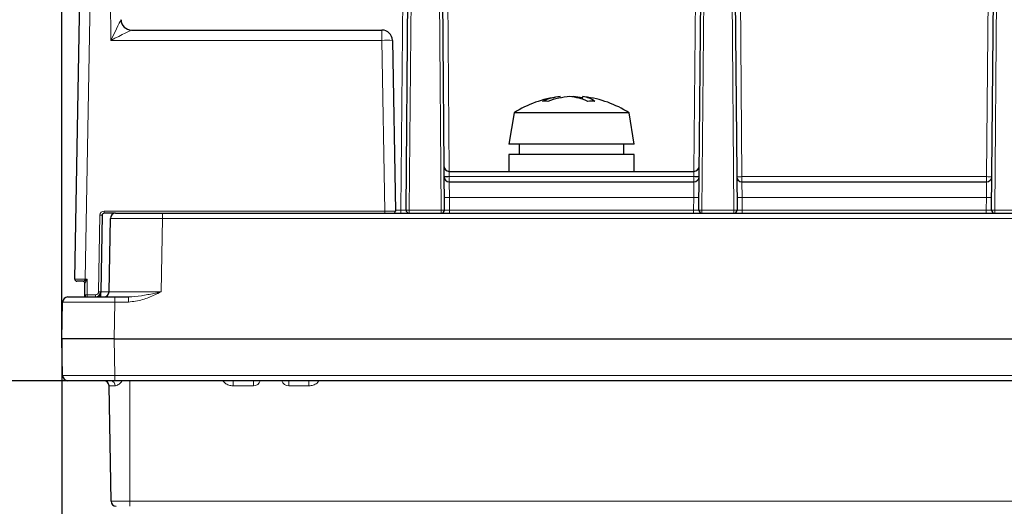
# Paper-space layout 'Blatt3' of a CAD drawing. Header units: millimetres. Extents: x 5 to 418, y 2 to 292.
# Tile 13 of 39: x 143 to 206, y 130 to 161. Entities that reach past the tile are written whole.
import ezdxf

# ---------------------------------------------------------------- set-up
doc = ezdxf.new("R2010")
doc.units = ezdxf.units.MM
doc.layers.add('SLD-0', color=7, linetype='Continuous')
doc.styles.add('SLDTEXTSTYLE1', font='TXT', dxfattribs={"width": 0.605})
doc.dimstyles.new('SLDDIMSTYLE5', dxfattribs={"dimtxt": 3.5, "dimasz": 3.302, "dimexe": 0, "dimexo": 0.0625, "dimgap": 0.875, "dimtad": 1, "dimlfac": 1.5, "dimrnd": 1e-09, "dimzin": 12, "dimdsep": 46, "dimtxsty": 'SLDTEXTSTYLE1', "dimsah": 1, "dimcen": 0.09, "dimadec": 0, "dimazin": 3, "dimtfac": 1, "dimtofl": 0, "dimtmove": 0, "dimatfit": 3, "dimfxl": 1, "dimfrac": 2, "dimtolj": 1, "dimtzin": 12, "dimarcsym": 0})

# ---------------------------------------------------------------- blocks, each defined once
blk = doc.blocks.new('_D_12')
at = {"layer": 'SLD-0', "color": 7}
for p, q in [((146.109, 140.802), (146.109, 84.469)), ((180.443, 114.002), (180.443, 84.469)), ((146.109, 85.469), (180.443, 85.469))]:
    blk.add_line(p, q, dxfattribs=at)
for points in [[(146.109, 85.469), (149.411, 84.961), (149.411, 85.977)], [(180.443, 85.469), (177.141, 85.977), (177.141, 84.961)]]:
    blk.add_solid(points, dxfattribs=at)
at = {"layer": 'SLD-0', "color": 7, "insert": (158.597, 89.98), "char_height": 3.5, "attachment_point": 1, "style": 'SLDTEXTSTYLE1'}
blk.add_mtext('51,5', dxfattribs=at)
blk = doc.blocks.new('_D_15')
at = {"layer": 'SLD-0', "color": 7}
for p, q in [((146.109, 140.802), (146.109, 70.044)), ((228.443, 118.669), (228.443, 70.044)), ((146.109, 71.044), (228.443, 71.044))]:
    blk.add_line(p, q, dxfattribs=at)
for points in [[(146.109, 71.044), (149.411, 70.536), (149.411, 71.552)], [(228.443, 71.044), (225.141, 71.552), (225.141, 70.536)]]:
    blk.add_solid(points, dxfattribs=at)
at = {"layer": 'SLD-0', "color": 7, "insert": (181.261, 75.556), "char_height": 3.5, "attachment_point": 1, "style": 'SLDTEXTSTYLE1'}
blk.add_mtext('123,5', dxfattribs=at)
blk = doc.blocks.new('_D_16')
at = {"layer": 'SLD-0', "color": 7}
for p, q in [((149.483, 138.135), (133.458, 138.135)), ((134.458, 138.135), (134.458, 118.669)), ((175.776, 118.669), (133.458, 118.669))]:
    blk.add_line(p, q, dxfattribs=at)
for points in [[(134.458, 138.135), (133.95, 134.833), (134.966, 134.833)], [(134.458, 118.669), (134.966, 121.971), (133.95, 121.971)]]:
    blk.add_solid(points, dxfattribs=at)
at = {"layer": 'SLD-0', "color": 7, "insert": (129.947, 123.723), "char_height": 3.5, "attachment_point": 1, "rotation": 90, "style": 'SLDTEXTSTYLE1'}
blk.add_mtext('29,2', dxfattribs=at)
blk = doc.blocks.new('_D_18')
at = {"layer": 'SLD-0', "color": 7}
for p, q in [((149.483, 138.135), (119.803, 138.135)), ((120.803, 138.135), (120.803, 95.469)), ((158.943, 95.469), (119.803, 95.469))]:
    blk.add_line(p, q, dxfattribs=at)
for centre, start, end in [((118.117, 114.104), 63.43495, 116.56505), ((118.117, 119.5), 243.43495, 296.56505)]:
    blk.add_arc(centre, 6.006, start, end, dxfattribs=at)
for points in [[(120.803, 138.135), (120.295, 134.833), (121.311, 134.833)], [(120.803, 95.469), (121.311, 98.771), (120.295, 98.771)]]:
    blk.add_solid(points, dxfattribs=at)
at = {"layer": 'SLD-0', "color": 7, "insert": (116.291, 114.128), "char_height": 3.5, "attachment_point": 1, "rotation": 90, "style": 'SLDTEXTSTYLE1'}
blk.add_mtext('64', dxfattribs=at)
blk = doc.blocks.new('_D_19')
at = {"layer": 'SLD-0', "color": 7}
for p, q in [((189.099, 258.069), (119.803, 258.069)), ((120.803, 138.135), (120.803, 258.069)), ((149.483, 138.135), (119.803, 138.135))]:
    blk.add_line(p, q, dxfattribs=at)
for points in [[(120.803, 258.069), (120.295, 254.767), (121.311, 254.767)], [(120.803, 138.135), (121.311, 141.437), (120.295, 141.437)]]:
    blk.add_solid(points, dxfattribs=at)
at = {"layer": 'SLD-0', "color": 7, "insert": (116.291, 192.086), "char_height": 3.5, "attachment_point": 1, "rotation": 90, "style": 'SLDTEXTSTYLE1'}
blk.add_mtext('179,9', dxfattribs=at)
blk = doc.blocks.new('_D_20')
at = {"layer": 'SLD-0', "color": 7}
for p, q in [((146.109, 140.802), (146.109, 272.649)), ((312.109, 140.802), (312.109, 272.649)), ((146.109, 271.649), (312.109, 271.649))]:
    blk.add_line(p, q, dxfattribs=at)
for points in [[(146.109, 271.649), (149.411, 271.141), (149.411, 272.157)], [(312.109, 271.649), (308.807, 272.157), (308.807, 271.141)]]:
    blk.add_solid(points, dxfattribs=at)
at = {"layer": 'SLD-0', "color": 7, "insert": (225.099, 276.16), "char_height": 3.5, "attachment_point": 1, "style": 'SLDTEXTSTYLE1'}
blk.add_mtext('249', dxfattribs=at)

psp = doc.layouts.new('Blatt3')

# ---------------------------------------------------------------- linework, layer by layer
at = {"color": 7, "linetype": 'Continuous', "lineweight": 25}
for p, q in [((146.9298, 144.6042), (147.8866, 198.0042)), ((168.0568, 149.0036), (168.3927, 187.4918)), ((170.1596, 187.4918), (170.4954, 149.0036)), ((186.7235, 149.0036), (187.0594, 187.4918)), ((188.8262, 187.4918), (189.1621, 149.0036)), ((205.3901, 149.0036), (205.726, 187.4918)), ((150.5452, 160.4685), (166.5174, 160.4685)), ((167.1839, 159.8135), (167.3738, 148.9375)), ((177.9016, 156.1485), (177.8837, 156.2291)), ((178.7133, 156.2291), (178.6095, 156.2177)), ((178.7125, 156.2032), (178.7133, 156.2291)), ((179.2981, 156.0622), (179.3353, 156.2291)), ((174.9428, 155.2018), (174.6095, 153.2018)), ((175.6757, 155.2018), (174.9428, 155.2018)), ((182.2761, 155.2018), (175.6757, 155.2018)), ((182.6095, 153.2018), (182.2761, 155.2018)), ((175.409, 153.2018), (174.6095, 153.2018)), ((175.2761, 153.2018), (175.2761, 152.5352)), ((182.6095, 153.2018), (175.409, 153.2018)), ((181.9428, 152.5352), (181.9428, 153.2018)), ((174.6095, 152.5352), (174.6095, 151.4685)), ((175.409, 152.5352), (174.6095, 152.5352)), ((182.6095, 152.5352), (175.409, 152.5352)), ((182.6095, 151.4685), (182.6095, 152.5352)), ((170.8044, 151.4685), (186.4145, 151.4685)), ((170.8102, 150.8018), (186.4087, 150.8018)), ((189.4769, 150.8018), (205.0754, 150.8018)), ((148.6696, 148.6709), (148.5823, 143.7959)), ((149.5301, 148.8018), (148.8029, 148.8018)), ((149.1152, 143.796), (149.1968, 148.4743)), ((149.5301, 148.8018), (152.5297, 148.8018)), ((152.5297, 148.8018), (233.4428, 148.8018)), ((147.4428, 144.4685), (147.0631, 144.4685)), ((147.4428, 144.4685), (147.4464, 144.4692)), ((147.5761, 143.6018), (147.5761, 144.3365)), ((148.5823, 143.7959), (148.5798, 143.6592)), ((146.4836, 143.4685), (149.4831, 143.4685)), ((147.5761, 143.4685), (147.5761, 143.6018)), ((148.5798, 143.6592), (148.5764, 143.4685)), ((149.4831, 143.4685), (150.3564, 143.4685)), ((146.1095, 140.8018), (146.1503, 143.141)), ((149.4423, 140.8018), (146.1095, 140.8018)), ((146.1503, 138.4627), (146.1095, 140.8018)), ((149.4423, 140.8018), (233.4428, 140.8018)), ((149.4831, 138.1352), (146.4836, 138.1352)), ((233.4428, 138.1352), (149.4831, 138.1352)), ((175.0458, 138.1352), (175.0527, 138.1352)), ((149.2434, 130.4627), (149.1152, 137.8077))]:
    psp.add_line(p, q, dxfattribs=at)
at = {"color": 7, "linetype": 'Continuous', "lineweight": 18}
for p, q in [((148.5531, 198.0044), (147.5964, 144.6044)), ((149.2237, 159.8146), (148.9137, 195.3396)), ((168.5927, 187.4918), (168.2568, 149.0036)), ((170.2955, 149.0036), (169.9596, 187.4918)), ((187.2593, 187.4918), (186.9235, 149.0036)), ((188.9621, 149.0036), (188.6262, 187.4918)), ((205.926, 187.4918), (205.5901, 149.0036)), ((167.7235, 149.0036), (167.9122, 170.6244)), ((170.6401, 170.6244), (170.8073, 151.4685)), ((186.4117, 151.4685), (186.5788, 170.6244)), ((189.3068, 170.6244), (189.4769, 151.1323)), ((205.0754, 151.1323), (205.2455, 170.6244)), ((166.5174, 160.4685), (166.5174, 159.8146)), ((166.5174, 159.8146), (149.2237, 159.8146)), ((166.7072, 148.9377), (166.5174, 159.8146)), ((170.8044, 151.4685), (170.8101, 151.1381)), ((186.4145, 151.4685), (186.4088, 151.1381)), ((170.8101, 151.1381), (170.8102, 151.1323)), ((186.4088, 151.1381), (170.8101, 151.1381)), ((170.8102, 151.1323), (170.8102, 150.8018)), ((170.8102, 151.1323), (186.4087, 151.1323)), ((170.8102, 150.8018), (170.8217, 149.8106)), ((186.3972, 149.8106), (186.4087, 150.8018)), ((186.4087, 151.1323), (186.4088, 151.1381)), ((186.4087, 151.1323), (186.4087, 150.8018)), ((189.4769, 151.1323), (189.4769, 150.8018)), ((189.4769, 151.1323), (205.0754, 151.1323)), ((189.4769, 150.8018), (189.4884, 149.8106)), ((205.0639, 149.8106), (205.0754, 150.8018)), ((205.0754, 151.1323), (205.0754, 150.8018)), ((170.8217, 149.8106), (170.8288, 149.0036)), ((186.3972, 149.8106), (170.8217, 149.8106)), ((186.3902, 149.0036), (186.3972, 149.8106)), ((189.4884, 149.8106), (189.4954, 149.0036)), ((205.0639, 149.8106), (189.4884, 149.8106)), ((205.0568, 149.0036), (205.0639, 149.8106)), ((148.8029, 148.9377), (166.7072, 148.9377)), ((148.8029, 148.8018), (148.8029, 148.9377)), ((166.7072, 148.8018), (166.7072, 148.9377)), ((167.3726, 149.0036), (167.7235, 149.0036)), ((167.7235, 148.8018), (167.7235, 149.0036)), ((168.2568, 148.8018), (168.2568, 149.0036)), ((168.2568, 149.0036), (170.2955, 149.0036)), ((170.2955, 148.8018), (170.2955, 149.0036)), ((170.8288, 148.8018), (170.8288, 149.0036)), ((170.8288, 149.0036), (186.3902, 149.0036)), ((186.3902, 148.8018), (186.3902, 149.0036)), ((186.9235, 148.8018), (186.9235, 149.0036)), ((186.9235, 149.0036), (188.9621, 149.0036)), ((188.9621, 148.8018), (188.9621, 149.0036)), ((189.4954, 148.8018), (189.4954, 149.0036)), ((189.4954, 149.0036), (205.0568, 149.0036)), ((205.0568, 148.8018), (205.0568, 149.0036)), ((205.5901, 148.8018), (205.5901, 149.0036)), ((205.5901, 149.0036), (207.6288, 149.0036)), ((148.4489, 143.8008), (148.5363, 148.6758)), ((149.3385, 148.8018), (149.3374, 148.7405)), ((152.5297, 148.4743), (152.448, 143.796)), ((152.5297, 148.4743), (152.5297, 148.8018)), ((233.4428, 148.4743), (152.5297, 148.4743)), ((147.5711, 144.6045), (147.5936, 144.6032)), ((147.5936, 144.6032), (147.5964, 144.6044)), ((147.5964, 144.6044), (147.7095, 144.6044)), ((147.7095, 144.6044), (147.7095, 143.6044)), ((147.7095, 143.4685), (147.7095, 143.6044)), ((147.7095, 143.6044), (148.249, 143.6044)), ((148.249, 143.4685), (148.249, 143.6044)), ((149.4831, 143.4685), (149.4831, 143.141)), ((150.3564, 143.4685), (150.3564, 143.141)), ((149.4831, 143.141), (149.4423, 140.8018)), ((150.3564, 143.141), (149.4831, 143.141)), ((149.4423, 140.8018), (149.4831, 138.4627)), ((149.4831, 138.4627), (233.4428, 138.4627)), ((149.4831, 138.4627), (149.4831, 138.1352)), ((150.4428, 138.1352), (150.4428, 130.4627)), ((157.0205, 138.1352), (157.0205, 137.8077)), ((158.3163, 138.1352), (158.3163, 137.8077)), ((160.5693, 137.8077), (160.5693, 138.1352)), ((161.8651, 137.8077), (161.8651, 138.1352)), ((149.4978, 137.8077), (149.1152, 137.8077)), ((158.3163, 137.8077), (157.0205, 137.8077)), ((161.8651, 137.8077), (160.5693, 137.8077)), ((149.2434, 130.4627), (150.4428, 130.4627)), ((150.4428, 130.4627), (307.7761, 130.4627)), ((150.4428, 130.1352), (150.4428, 130.4627))]:
    psp.add_line(p, q, dxfattribs=at)
at = {"color": 7, "linetype": 'Continuous', "lineweight": 25}
for centre, radius, start, end in [((150.5452, 161.1351), 0.6666, 180.515591, 269.994876), ((150.5454, 161.1352), 0.6667, 180.5, 270), ((166.5174, 159.8018), 0.6667, 1, 90), ((178.6095, 149.4331), 6.8354, 96.993581, 122.440387), ((178.2018, 152.756), 3.4876, 95.233025, 114.497497), ((176.9237, 153.4601), 2.4753, 86.107382, 93.892618), ((178.9366, 150.7058), 5.54, 94.461594, 109.451543), ((178.1236, 152.4368), 3.8114, 66.406217, 84.247237), ((178.3037, 150.857), 5.3876, 79.155605, 85.639463), ((179.0942, 154.4958), 1.75, 55.021885, 82.082702), ((178.6095, 149.4331), 6.8354, 57.559613, 83.006419), ((179.8733, 151.5335), 4.4018, 87.081113, 92.918887), ((170.8044, 151.8018), 0.3333, 180.5, 270), ((186.4145, 151.8018), 0.3333, 270, 359.5), ((170.8102, 151.1352), 0.3333, 180.5, 270), ((186.4087, 151.1352), 0.3333, 270, 359.5), ((189.4769, 151.1352), 0.3333, 180.5, 270), ((205.0754, 151.1352), 0.3333, 270, 359.5), ((167.2404, 148.9352), 0.1333, 270, 1), ((168.2568, 149.0018), 0.2, 179.5, 270), ((170.2955, 149.0018), 0.2, 270, 0.5), ((186.9235, 149.0018), 0.2, 179.5, 270), ((188.9621, 149.0018), 0.2, 270, 0.5), ((205.5901, 149.0018), 0.2, 179.5, 270), ((148.8029, 148.6685), 0.1333, 90, 178.97356), ((149.5301, 148.4685), 0.3333, 90, 179), ((147.0631, 144.6018), 0.1333, 178.97356, 270), ((147.4428, 144.3352), 0.1333, 0, 90), ((147.4431, 144.3362), 0.133, 0.127628, 88.570994), ((148.249, 143.8018), 0.3333, 270, 358.97356), ((148.7819, 143.8018), 0.3333, 270, 359), ((146.4836, 143.1352), 0.3333, 90, 179), ((147.7095, 143.6018), 0.1333, 180, 270), ((146.4836, 138.4685), 0.3333, 181, 270), ((148.7819, 137.8018), 0.3333, 1, 90), ((149.5767, 130.4685), 0.3333, 181, 270)]:
    psp.add_arc(centre, radius, start, end, dxfattribs=at)
at = {"color": 7, "linetype": 'Continuous', "lineweight": 18}
for centre, radius, start, end in [((166.8355, 151.1301), 8.6903, 87.702109, 92.097894), ((170.6435, 160.688), 9.5514, 269.000202, 270.999798), ((170.6435, 160.6822), 9.5514, 269.000202, 270.999798), ((186.5754, 160.6822), 9.5514, 269.000202, 270.999798), ((186.5754, 160.688), 9.5514, 269.000202, 270.999798), ((189.3102, 160.6822), 9.5514, 269.000202, 270.999798), ((205.2421, 160.6822), 9.5514, 269.000202, 270.999798), ((170.6551, 159.3605), 9.5514, 269.000202, 270.999798), ((186.5639, 159.3605), 9.5514, 269.000202, 270.999798), ((189.3217, 159.3605), 9.5514, 269.000202, 270.999798), ((205.2305, 159.3605), 9.5514, 269.000202, 270.999798), ((148.8029, 148.6711), 0.2667, 90, 178.97356), ((168.1568, 143.2737), 5.7308, 89.000202, 90.999798), ((170.3955, 143.2737), 5.7308, 89.000202, 90.999798), ((186.8235, 143.2737), 5.7308, 89.000202, 90.999798), ((189.0621, 143.2737), 5.7308, 89.000202, 90.999798), ((205.4901, 143.2737), 5.7308, 89.000202, 90.999798), ((148.5385, 146.9362), 1.7397, 85.676952, 90.071683), ((150.671, 144.6002), 3.0999, 179.91999, 181.233011), ((147.3758, 144.2815), 0.3192, 34.632598, 52.123837), ((148.249, 143.8044), 0.2, 270, 358.97356), ((148.4511, 142.0612), 1.7397, 85.676952, 90.071683), ((147.6761, 141.8661), 1.7386, 88.901822, 93.297773), ((148.3511, 143.6831), 0.23, 291.084778, 354.037233), ((149.2042, 137.8446), 0.296, 352.820605, 79.01172), ((149.0755, 137.6551), 0.9551, 26.039325, 30.174698), ((158.3163, 138.2743), 0.4667, 270, 342.65166), ((160.5693, 138.2743), 0.4667, 197.34834, 270)]:
    psp.add_arc(centre, radius, start, end, dxfattribs=at)
for centre, major_axis, ratio, start_param, end_param in [((149.2237, 159.8018), (0.6551, 1.3273), 0.0038268, 0.011445, 1.5630427), ((149.212, 161.1352), (0.6667, -0.0058), 0.0191909, 6.2644893, 6.2835204), ((149.2237, 159.8018), (1.3217, 0.6666), 0.0077196, 0.0153055, 1.5669032), ((166.707, 148.9352), (0.6667, 0.0023), 0.0038382, 0.0000536, 1.5705149), ((167.7234, 149.0018), (0.3334, 0.0017), 0.0052347, 6.2831122, 7.8538324), ((170.8288, 149.0018), (0.3334, -0.0017), 0.0052347, 1.5709456, 3.1416657), ((186.3901, 149.0018), (0.3334, 0.0017), 0.0052347, 6.2831122, 7.8538324), ((189.4955, 149.0018), (0.3334, -0.0017), 0.0052347, 1.5709456, 3.1416657), ((205.0568, 149.0018), (0.3334, 0.0017), 0.0052347, 6.2831122, 7.8538324), ((152.5306, 148.4685), (3.3337, -0.0058), 0.0017445, 1.5710735, 3.1415652), ((147.5965, 144.6018), (0.6667, -0.0024), 0.0038381, 1.609018, 3.1415376), ((147.7095, 144.6018), (0.2667, 0.1333), 0.0076794, 1.5669571, 2.0706676), ((147.7095, 144.6018), (0.1333, 0.2666), 0.0038404, 1.5631165, 2.086724), ((149.2491, 143.8018), (0.6669, 0.006), 0.0087185, 3.1413583, 4.5100229), ((152.4491, 143.8018), (3.3339, 0.0058), 0.0017443, 3.1415592, 4.7120509), ((147.7095, 143.6018), (0, 0.1724), 0.7734591, 1.5707963, 2.4550767), ((149.484, 143.1352), (3.3337, -0.0058), 0.0017445, 1.5710735, 3.1415652), ((149.484, 138.4685), (3.3337, 0.0058), 0.0017445, 3.1416201, 4.7121118)]:
    psp.add_ellipse(centre, major_axis=major_axis, ratio=ratio, start_param=start_param, end_param=end_param, dxfattribs=at)
for points, knots in [([(147.4464, 144.4692), (147.4517, 144.4715), (147.4628, 144.4765), (147.4999, 144.4952), (147.5379, 144.5148), (147.5648, 144.5296), (147.5718, 144.5335)], [0, 0, 0, 0, 0.236249, 0.493784, 0.868237, 1, 1, 1, 1]), ([(147.5718, 144.5335), (147.5747, 144.5342), (147.5782, 144.535), (147.5818, 144.5358), (147.5825, 144.5359)], [0, 0, 0, 0, 0.8083635, 1, 1, 1, 1]), ([(147.6385, 144.4629), (147.6344, 144.4553), (147.6196, 144.4272), (147.5984, 144.3881), (147.5822, 144.3548), (147.5767, 144.3405), (147.5763, 144.3375), (147.5761, 144.3365)], [0, 0, 0, 0, 0.144053, 0.5309862, 0.7790752, 0.9307199, 1, 1, 1, 1]), ([(147.6428, 144.4707), (147.6425, 144.4703), (147.641, 144.4677), (147.6396, 144.4651), (147.6385, 144.4629)], [0, 0, 0, 0, 0.170094, 1, 1, 1, 1]), ([(150.3564, 143.4685), (150.63, 143.4884), (151.1688, 143.5275), (151.8525, 143.6715), (152.2738, 143.7591), (152.4297, 143.7921), (152.4449, 143.7954), (152.448, 143.796)], [0, 0, 0, 0, 0.39487708, 0.77773287, 0.97829235, 0.99559397, 1, 1, 1, 1]), ([(152.448, 143.796), (152.4453, 143.7948), (152.3046, 143.7285), (151.915, 143.548), (151.2395, 143.2496), (150.6608, 143.1784), (150.3564, 143.141)], [0, 0, 0, 0, 0.0040561, 0.2115187, 0.5851182, 1, 1, 1, 1]), ([(157.0205, 137.8077), (156.9291, 137.818), (156.7469, 137.8386), (156.5156, 137.9604), (156.4092, 138.0822), (156.3629, 138.1352)], [0, 0, 0, 0, 0.3621695, 0.722743, 1, 1, 1, 1]), ([(149.9337, 138.0744), (149.9071, 138.0528), (149.8088, 137.9732), (149.6807, 137.8557), (149.5554, 137.8101), (149.5077, 137.8081), (149.4978, 137.8077)], [0, 0, 0, 0, 0.1803037, 0.6658463, 0.9310374, 1, 1, 1, 1]), ([(162.4788, 138.0902), (162.4461, 138.0534), (162.3525, 137.9485), (162.1382, 137.8392), (161.9563, 137.8182), (161.8651, 137.8077)], [0, 0, 0, 0, 0.2119135, 0.6050866, 1, 1, 1, 1])]:
    psp.add_open_spline(points, degree=3, knots=knots, dxfattribs=at)
at = {"color": 7, "linetype": 'Continuous', "lineweight": 25}
for points, knots in [([(147.5936, 144.6032), (147.593, 144.6028), (147.5914, 144.6018), (147.5885, 144.597), (147.5841, 144.5798), (147.5823, 144.5591), (147.5811, 144.5436), (147.5807, 144.5397)], [0, 0, 0, 0, 0.0329024, 0.0818617, 0.2408455, 0.8102372, 1, 1, 1, 1]), ([(147.5825, 144.5359), (147.5821, 144.5363), (147.5812, 144.5371), (147.5807, 144.5385), (147.5807, 144.5394), (147.5807, 144.5397)], [0, 0, 0, 0, 0.3722352, 0.7470576, 1, 1, 1, 1]), ([(147.5825, 144.5359), (147.5921, 144.5274), (147.6113, 144.5104), (147.6295, 144.4888), (147.6393, 144.4756), (147.6415, 144.4725), (147.6428, 144.4707)], [0, 0, 0, 0, 0.4328505, 0.8656922, 0.9240904, 1, 1, 1, 1])]:
    psp.add_open_spline(points, degree=3, knots=knots, dxfattribs=at)

# ---------------------------------------------------------------- dimensions: what is measured, and where the dimension line sits
at = {"layer": 'SLD-0', "color": 7}
for base, p2, picture, middle in [((312.1095, 271.6485), (312.1095, 140.8018), '_D_20', (229.1095, 271.6485)), ((180.4428, 85.4685), (180.4428, 114.0018), '_D_12', (163.2761, 85.4685)), ((228.4428, 71.0439), (228.4428, 118.6685), '_D_15', (187.2761, 71.0439))]:
    dim = psp.add_linear_dim(base=base, p1=(146.1095, 140.8018), p2=p2, dimstyle='SLDDIMSTYLE5', dxfattribs=at)
    dim.commit()
    dim.dimension.update_dxf_attribs({"geometry": picture, "text_midpoint": middle, "dimtype": 160})
for base, p2, picture, middle in [((120.8026, 258.0685), (189.0989, 258.0685), '_D_19', (120.8026, 198.1018)), ((134.4583, 118.6685), (175.7761, 118.6685), '_D_16', (134.4583, 128.4018))]:
    dim = psp.add_linear_dim(base=base, p1=(149.4831, 138.1352), p2=p2, angle=90, dimstyle='SLDDIMSTYLE5', dxfattribs=at)
    dim.commit()
    dim.dimension.update_dxf_attribs({"geometry": picture, "text_midpoint": middle, "dimtype": 160})
dim = psp.add_linear_dim(base=(120.8026, 95.4685), p1=(149.4831, 138.1352), p2=(158.9428, 95.4685), angle=90, text='(<>)', dimstyle='SLDDIMSTYLE5', dxfattribs=at)
dim.commit()
dim.dimension.update_dxf_attribs({"geometry": '_D_18', "text_midpoint": (120.8026, 116.8018), "dimtype": 160})

doc.saveas('drawing.dxf')
